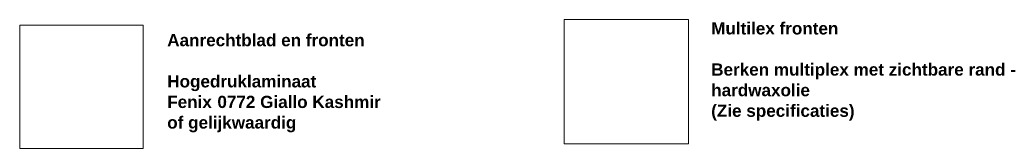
# Model space of a CAD drawing. Header units: millimetres. Extents: x -41613 to -506, y -9518 to 44768.
# Tile 8 of 11: x -17375 to -1273, y 14374 to 16483. Entities that reach past the tile are written whole.
import ezdxf

# ---------------------------------------------------------------- set-up
doc = ezdxf.new("R2010")
doc.units = ezdxf.units.MM
doc.linetypes.add('Dash', pattern=[6.35, 3.175, -3.175])
doc.layers.add('A09-G--', color=8, linetype='Dash', lineweight=5)
doc.layers.add('A09-NT--4', color=7, linetype='Continuous', lineweight=5)
doc.styles.add('Arial_B', font='arialbd.ttf', dxfattribs={"height": 200})
picture_1 = doc.add_image_def('image1.jpg', size_in_pixel=(1021, 1021))
picture_2 = doc.add_image_def('image5.png', size_in_pixel=(686, 687))

msp = doc.modelspace()

# ---------------------------------------------------------------- texts
at = {"layer": 'A09-NT--4', "char_height": 200, "attachment_point": 1, "style": 'Arial_B', "bg_fill": 3, "box_fill_scale": 1.25, "bg_fill_color": 256, "bg_fill_true_color": 13158600, "bg_fill_transparency": 0}
for s, insert, width in [('Multilex fronten', (-6066.5, 16439.9), 2565.4), ('Aanrechtblad en fronten', (-14961.9, 16247.1), 3968.353), ('Berken multiplex met zichtbare rand - ', (-6066.5, 15765.2), 6237.129), ('Hogedruklaminaat', (-14961.9, 15572.4), 2998.311), ('(Zie specificaties)', (-6066.5, 15090.5), 2886.075), ('of gelijkwaardig', (-14961.9, 14897.8), 2613.501)]:
    msp.add_mtext(s, dxfattribs=dict(at, insert=insert, width=width))

# ---------------------------------------------------------------- pictures from other files: only their frames are drawn
at = {"layer": 'A09-G--'}
image = msp.add_image(picture_1, insert=(-8472.5, 14447.9), size_in_units=(2034.9, 2034.9), dxfattribs=at)
image.dxf.flags = 7
image = msp.add_image(picture_2, insert=(-17374.6, 14374.2), size_in_units=(2016.6, 2019.5), dxfattribs=at)
image.dxf.flags = 7

# ---------------------------------------------------------------- next in the draw order: texts
at = {"layer": 'A09-NT--4', "char_height": 200, "attachment_point": 1, "style": 'Arial_B', "bg_fill": 3, "box_fill_scale": 1.25, "bg_fill_color": 256, "bg_fill_true_color": 13158600, "bg_fill_transparency": 0}
for s, insert, width in [('hardwaxolie', (-6066.5, 15427.8), 2004.219), ('Fenix ', (-14961.9, 15235.1), 994.093), ('0772 Giallo Kashmir ', (-14141.7, 15235.1), 3391.138)]:
    msp.add_mtext(s, dxfattribs=dict(at, insert=insert, width=width))

doc.saveas('drawing.dxf')
